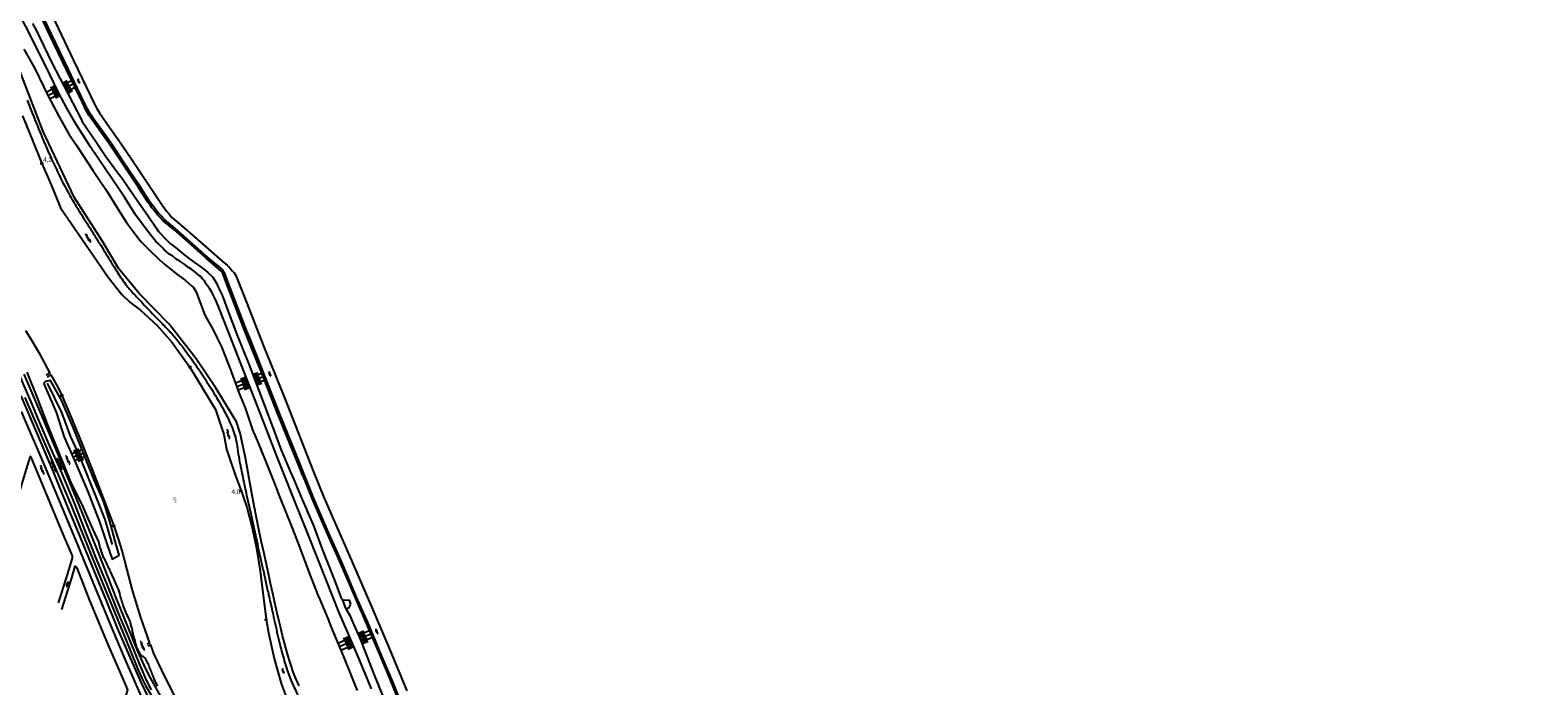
# Model space of a CAD drawing. Header units: millimetres. Extents: x 149344 to 154519, y 463794 to 476271.
# Tile 8 of 70: x 151672 to 152478, y 465621 to 465972. Entities that reach past the tile are written whole.
import ezdxf
from ezdxf.enums import TextEntityAlignment as Align

# ---------------------------------------------------------------- set-up
doc = ezdxf.new("R2010")
doc.units = ezdxf.units.MM
doc.header["$LTSCALE"] = 4
doc.layers.get('0').update_dxf_attribs({"color": 252, "linetype": 'CONTINUOUS'})
for name, color, linetype in [('Gebouw', 252, 'CONTINUOUS'), ('Kilometrering', 252, 'CONTINUOUS'), ('symbool talud', 252, 'CONTINUOUS'), ('symbool water', 252, 'CONTINUOUS'), ('Topografie', 252, 'CONTINUOUS'), ('Waternaam', 252, 'CONTINUOUS')]:
    doc.layers.add(name, color=color, linetype=linetype)
doc.styles.add('ISO', font='ISO')
doc.styles.add('rtw_iso', font='iso-rtw.shx')

# ---------------------------------------------------------------- blocks, each defined once
blk = doc.blocks.new('talud')
for p, q in [((0, 0.75), (0.5, 0.75)), ((0, 0.5), (1, 0.5)), ((0, 0.25), (0.5, 0.25)), ((0, 0), (1, 0)), ((0, -0.25), (0.5, -0.25)), ((0, -0.5), (1, -0.5)), ((0, -0.75), (0.5, -0.75))]:
    blk.add_line(p, q)
blk = doc.blocks.new('water4')
at = {"linetype": 'Continuous'}
for centre, start, end in [((-0.01, 0.75), 129.74464, 230.25536), ((-0.32, 1.12), 309.74464, 50.25536), ((-0.32, 0.37), 309.74464, 50.25536), ((0.32, 0.01), 129.74464, 230.25536), ((0, 0.38), 309.74464, 50.25536), ((-0.01, -0.74), 129.74464, 230.25536), ((-0.32, -0.37), 309.74464, 50.25536), ((-0.32, -1.12), 309.74464, 50.25536), ((0, -0.37), 309.74464, 50.25536)]:
    blk.add_arc(centre, 0.244, start, end, dxfattribs=at)
blk = doc.blocks.new('water6')
at = {"linetype": 'Continuous'}
for centre, start, end in [((0.16, 1.47), 129.74464, 230.25536), ((-0.47, 2.22), 309.74464, 50.25536), ((-0.47, 0.72), 309.74464, 50.25536), ((0.49, 0), 129.74464, 230.25536), ((-0.14, 0.75), 309.74464, 50.25536), ((0.16, -1.51), 129.74464, 230.25536), ((-0.47, -0.76), 309.74464, 50.25536), ((-0.47, -2.26), 309.74464, 50.25536), ((-0.14, -0.75), 309.74464, 50.25536)]:
    blk.add_arc(centre, 0.488, start, end, dxfattribs=at)
blk = doc.blocks.new('paal')
for radius in [0.45, 0.2]:
    blk.add_circle((0, 0), radius)
blk = doc.blocks.new('kilometerpaal')
for p, q in [((-0.44, 0.44), (0.44, -0.44)), ((-0.44, -0.44), (-0.44, 0.44)), ((0.44, 0.44), (-0.44, -0.44)), ((0.44, -0.44), (0.44, 0.44))]:
    blk.add_line(p, q)
at = {"style": 'rtw_iso'}
blk.add_attdef('KILOMETERPAAL', (0.59, 0.87), '', height=2.5, dxfattribs=at)

msp = doc.modelspace()

# ---------------------------------------------------------------- linework, layer by layer
at = {"layer": 'Gebouw'}
msp.add_lwpolyline([(151843.63, 465664.86), (151842.54, 465662.69), (151841.21, 465662.21), (151839.49, 465666.92), (151840.13, 465667.15), (151842.88, 465666.93), (151843.63, 465664.86)], dxfattribs=at)
at = {"layer": 'Topografie'}
for points in [[(152884.8, 465087.49, 0), (152892.81, 465082.89, 0.000005)], [(151670.66, 465934.39, 0.005933), (151673.52, 465927.01, 0.003389), (151678.79, 465914.17, 0.006062), (151682.27, 465906.11, 0.005541), (151686.29, 465897.37, 0.00816), (151690.32, 465889.22, 0.012747), (151693.11, 465884.12, 0.004444), (151696.79, 465877.91, 0.004381), (151700.63, 465871.67, 0.000895), (151703.37, 465867.34, -0.000663), (151707.07, 465861.49, -0.004403), (151712.94, 465851.98, 0.004601), (151718.57, 465842.87, 0.018228), (151723.26, 465836.01, 0.026541), (151726.89, 465831.61, 0.003025), (151729.13, 465829.2, 0.001222), (151734.72, 465823.27, 0.004311), (151742.79, 465814.91, -0.00693), (151747.78, 465809.69, -0.019978), (151751.41, 465805.45, -0.011283), (151757.36, 465797.56, -0.005109), (151762.59, 465790.13, -0.009463), (151765.3, 465786.04, -0.002649), (151767.96, 465781.79, -0.002504), (151770.73, 465777.27, -0.003716), (151772.97, 465773.51, -0.002971), (151775.71, 465768.76, -0.015863), (151777.58, 465765.22, -0.012132), (151779.77, 465760.46, -0.023372), (151781.44, 465756.01, -0.027471), (151782.47, 465752.09, -0.020901), (151783.36, 465746.63, 0.01986), (151784.28, 465740.87, 0.001033), (151784.81, 465738.25, 0.000296), (151786.7, 465729.1, 0.003543), (151787.04, 465727.48, 0.0013), (151788.03, 465723.09), (151790.18, 465713.28), (151792.59, 465702.35, 0.000122), (151793.04, 465700.31, 0.00002), (151795.85, 465687.55, 0.000033), (151797.32, 465680.89, 0.000086), (151797.88, 465678.34, 0.000244), (151798.11, 465677.3, 0.000037), (151799.64, 465670.4, 0.000135), (151799.76, 465669.87, 0.000008), (151801.72, 465661.06, 0.001017), (151802.61, 465657.12, 0.000347), (151805.24, 465645.58, 0.012468), (151807.18, 465637.95, 0.010458), (151809.92, 465628.96, 0.023502), (151812.07, 465623.31, 0.018107), (151815.46, 465616.22, 0.017757)], [(151740.45, 465620.92, -0.012379), (151739.49, 465622.87, -0.016456), (151738.07, 465626.24, 0.0095), (151735.68, 465632.12, 0.005648), (151734.84, 465634.03, 0.007844), (151734.2, 465635.39, 0.180973), (151732.94, 465636.56, -0.147936), (151731.34, 465637.89, -0.042858), (151729.88, 465640.56, -0.036364), (151728.67, 465643.94, -0.002297), (151727.69, 465647.55, -0.007764), (151727.42, 465648.62, -0.003242), (151726.93, 465650.75, 0.004402), (151726.57, 465652.31, 0.006191), (151726.36, 465653.15, 0.003239), (151725.93, 465654.73, 0.04909), (151724.68, 465657.94, -0.029256), (151722.38, 465663.23, -0.02807), (151720.47, 465669.5, 0.040526), (151719.04, 465673.82, 0.005674), (151717.58, 465677.16, 0.003528), (151715.12, 465682.49, 0.004119), (151713.95, 465684.94, -0.002225), (151711.76, 465689.47, -0.026752), (151710.95, 465691.43, -0.012634), (151709.57, 465695.68), (151708.92, 465698.2), (151704.67, 465707.43), (151700, 465718.44), (151694.4, 465729.42), (151687.68, 465746.06), (151681.57, 465761.1), (151676.26, 465775.14), (151670.71, 465788.82)]]:
    msp.add_lwpolyline(points, format="xyb", dxfattribs=at)
for points in [[(151790.78, 465724.03), (151787.39, 465743.11), (151784.59, 465756.34), (151782.55, 465762.26), (151771.33, 465780.73), (151761.12, 465796.04), (151746.52, 465814.64), (151730.5, 465831.02), (151719.61, 465844.08), (151710.81, 465859.12), (151695.89, 465882.4), (151679.16, 465917.66), (151664.98, 465954.75), (151660.24, 465971.13), (151652.1, 465991.33)], [(151854.69, 465619.44), (151848.33, 465635.05), (151842.5, 465648.81), (151837.32, 465660.73), (151830.58, 465677.78), (151820.83, 465702.07), (151811.18, 465726.43), (151809.52, 465730.6), (151804.95, 465742.09), (151795.4, 465766.57), (151787.08, 465788.04), (151780.11, 465805.77), (151773.16, 465823.43), (151771.94, 465826.47), (151770.71, 465829.11), (151769.37, 465831.65), (151768.1, 465833.67), (151766.64, 465835.68), (151765.57, 465837.65), (151764.21, 465839.04), (151763.63, 465839.81), (151762.82, 465840.38), (151761.61, 465841.44), (151760.2, 465842.71), (151758.64, 465843.72), (151756.88, 465844.91), (151755.02, 465846.49), (151752.3, 465848.2), (151750.24, 465849.53), (151748.53, 465850.99), (151747.3, 465851.66), (151745.96, 465852.77), (151744.2, 465854.08), (151743.07, 465855.45), (151740.92, 465857.46), (151739.51, 465858.8), (151738.78, 465859.59), (151734.89, 465864.61), (151728.69, 465873.09), (151722.64, 465882.47), (151712.94, 465896.85), (151704.36, 465909.64), (151701.67, 465913.92), (151697.32, 465920.84), (151691.96, 465930.1), (151687.67, 465938.15), (151682.74, 465948.09), (151673.84, 465966.08), (151665.81, 465981.7)], [(151869.89, 465613.84), (151866.65, 465622.09), (151860.38, 465637.03), (151852.95, 465654.65), (151846.84, 465668.56), (151839.29, 465686.41), (151831.24, 465704.43), (151823.86, 465721.35), (151818.92, 465733.88), (151816.3, 465740.53), (151805.84, 465766.43), (151795.93, 465791.34), (151789.47, 465807.65), (151788.07, 465810.77), (151778.31, 465836.35), (151776.14, 465842.21), (151775.68, 465842.81), (151775.23, 465843.55), (151766.97, 465850.57), (151749.66, 465865.96), (151744.1, 465870.52), (151742.45, 465872.26), (151740.92, 465873.89), (151739.45, 465875.78), (151738.16, 465877.45), (151737.33, 465878.59), (151736.14, 465880.21), (151730.87, 465888.29), (151722.21, 465901.16), (151716.24, 465910.26), (151713.23, 465914.54), (151706.75, 465923.59), (151704.55, 465926.93), (151702.92, 465929.72), (151701.07, 465933.5), (151692.6, 465951.07), (151683.77, 465969.64), (151677.03, 465983.39)], [(151684.22, 465979.27), (151695.49, 465955.62), (151706.86, 465931.78), (151708, 465929.86), (151709.42, 465927.59), (151714.61, 465920.08), (151719.29, 465913.34), (151726.22, 465903.14), (151738.05, 465885.5), (151742.98, 465878.04), (151745.34, 465874.88), (151746.7, 465873.29), (151747.89, 465871.82), (151756, 465864.76), (151776.17, 465847.16), (151777.68, 465846.15), (151778.95, 465844.74), (151780.36, 465843.05), (151781.39, 465841.93), (151782.26, 465840.61), (151782.84, 465839.11), (151782.97, 465838.72), (151787.7, 465826.62), (151797.17, 465802.36), (151803.09, 465788.02), (151809.65, 465771.54), (151818.66, 465748.73), (151823.85, 465735.61), (151829.43, 465721.5), (151835.19, 465708.51), (151844.16, 465688.1), (151854.94, 465662.97), (151863.73, 465642.43), (151873.63, 465618.42)], [(151673.52, 465975.4), (151675.45, 465971.72), (151683.93, 465954.32), (151690.28, 465942.06), (151699.7, 465923.77), (151700.03, 465922.86), (151706.66, 465913.26), (151712.83, 465904.31), (151719.23, 465895.53), (151721.3, 465892.82), (151727.78, 465883.32), (151735.5, 465872.15), (151739.6, 465866.05), (151740.99, 465864.14), (151744.8, 465859.97), (151747.17, 465857.68), (151750.07, 465855.51), (151755.33, 465851.1), (151760.19, 465847.59), (151764.24, 465844.69), (151767.21, 465842.26), (151769.93, 465839.73), (151771.86, 465836.52), (151773.05, 465834.03), (151774.89, 465830.07), (151778.16, 465821.24), (151783.07, 465808.15), (151789.16, 465793.19), (151794.53, 465779.02), (151801.07, 465761.62), (151804.55, 465752.46), (151806.57, 465747.13), (151811.71, 465734.99), (151813.06, 465731.84), (151817.22, 465722.07), (151823.88, 465706.32), (151828.48, 465694.25), (151834.73, 465678.04), (151838.46, 465668.52), (151839.49, 465666.92)], [(151668.95, 465961.68), (151674.74, 465951.25), (151681.68, 465936.87), (151687.75, 465925.49), (151692.77, 465916.6), (151696.83, 465910.43), (151705.89, 465896.52), (151713.08, 465885.97), (151719.21, 465876.24), (151723.87, 465868.88), (151729.61, 465861.09), (151731.66, 465858.66), (151736.22, 465853.97), (151740.89, 465849.45), (151744.24, 465846.55), (151750.78, 465841.33), (151755.08, 465838.14), (151758.43, 465835.26), (151759.57, 465834.15), (151760.18, 465833.2), (151761.01, 465831.76), (151761.78, 465829.96), (151763.98, 465824.23), (151765.69, 465819.29), (151770.06, 465811.49), (151772.39, 465806.71), (151774.53, 465802.37), (151779.18, 465790.63), (151784.08, 465777.51), (151787.25, 465769.81), (151791.22, 465758.11), (151794.15, 465751.1), (151799.74, 465737.34), (151803.25, 465728.41), (151805.46, 465722.8), (151811.79, 465706.85), (151815.88, 465696.3), (151821.98, 465680.19), (151826.32, 465669.17), (151827.09, 465667.32), (151831.71, 465656.24), (151833.11, 465652.89), (151839.54, 465637.21), (151845.58, 465622.55), (151847.14, 465618.66)], [(151737.2, 465618.93), (151734.51, 465624.16), (151730.99, 465632.47), (151725.86, 465644.88), (151719.18, 465660.96), (151713.16, 465676.17), (151707.65, 465689.36), (151705.67, 465694.31), (151701.9, 465703.72), (151696.16, 465718.51), (151689.38, 465734.66), (151682.22, 465750.64), (151676.15, 465764.75), (151673.35, 465771.73), (151666.8, 465786.92)], [(151681.44, 465783.03), (151689.09, 465767.35), (151693.86, 465754.36), (151698.51, 465744.3), (151703.97, 465730.56), (151708.13, 465720.37), (151712.2, 465710.15), (151715.72, 465697.83), (151716.06, 465696.63)], [(151735.45, 465615.32), (151731.77, 465622.79), (151728.3, 465630.72), (151724, 465640.61), (151719.18, 465651.53), (151712.9, 465667.06), (151705, 465686.14), (151702.17, 465693.09), (151698.11, 465703.06), (151692.04, 465717.6), (151684.82, 465735.65), (151675.94, 465756.69), (151667.48, 465776.18)], [(151669.44, 465775.42), (151677.26, 465757.2), (151686.18, 465736.46), (151694.27, 465717.54), (151702.43, 465697.17), (151703.85, 465693.68), (151710.42, 465677.47), (151717.56, 465660.25), (151725.19, 465641.52), (151730.09, 465629.43), (151731.92, 465625.24), (151734.01, 465621.36), (151737.56, 465615.16)], [(151667.5, 465767.8), (151680.01, 465738.71), (151690.11, 465714.61), (151698.5, 465694.34), (151699.41, 465692.13), (151708.2, 465670.83), (151715.8, 465652.3), (151722.91, 465635.3), (151731.45, 465615.81)], [(151687.46, 465665.54), (151691.84, 465679.47), (151694.79, 465688.93), (151694.94, 465689.71), (151695.01, 465690.23), (151694.98, 465690.56), (151694.97, 465690.58), (151690.01, 465702.32), (151680.9, 465724.11), (151672.77, 465743.38), (151672.52, 465743.71), (151672.27, 465743.7), (151671.44, 465741.17), (151664.04, 465716.96)], [(151689.14, 465662), (151694.57, 465678.82), (151696.33, 465685.04), (151696.63, 465685.02), (151696.95, 465684.77), (151697.21, 465684.22), (151704.1, 465666.79), (151714.43, 465642.01), (151720.06, 465628.97), (151724.27, 465619), (151721.44, 465609.7), (151718.61, 465599.66)], [(151841.21, 465662.21), (151843.19, 465658.7), (151845.28, 465653.66), (151848.36, 465646.91), (151851.4, 465639.38), (151855.74, 465628.21), (151860.62, 465615.99), (151865.77, 465603.02), (151868.68, 465596.07), (151872.08, 465587.57), (151874.55, 465581.48), (151875.7, 465578.29), (151877.37, 465573.35), (151879.29, 465567.59), (151880.87, 465564.32), (151882.62, 465561.46), (151885.02, 465558.63), (151886.47, 465557.72), (151888.46, 465556.68), (151889.3, 465556.53), (151898.79, 465553.38), (151909.87, 465550.13), (151916.7, 465548.18), (151919.06, 465547.63)]]:
    msp.add_lwpolyline(points, dxfattribs=at)
at = {"layer": 'Topografie', "flags": 128}
for points in [[(151818.01, 465733.52), (151815.39, 465740.16), (151804.93, 465766.07), (151795.02, 465790.98), (151788.57, 465807.27), (151787.17, 465810.39), (151777.39, 465836.01), (151775.27, 465841.73), (151774.87, 465842.25), (151774.47, 465842.91), (151766.32, 465849.83), (151749.02, 465865.21), (151743.43, 465869.8), (151741.74, 465871.58), (151740.17, 465873.26), (151738.68, 465875.18), (151737.38, 465876.86), (151736.54, 465878.01), (151735.33, 465879.65), (151730.05, 465887.75), (151721.4, 465900.61), (151715.43, 465909.71), (151712.43, 465913.98), (151705.94, 465923.04), (151703.71, 465926.41), (151702.06, 465929.25), (151700.19, 465933.08), (151691.71, 465950.65), (151682.89, 465969.21), (151676.14, 465982.97)], [(151668.12, 465925.99), (151674.04, 465911.49), (151678.6, 465900.4), (151683.57, 465889), (151688.59, 465876.83), (151713.93, 465839.72), (151721.29, 465830.41), (151725.58, 465826.29), (151731.22, 465822.05), (151740.21, 465813.8), (151748.16, 465804.72), (151757.74, 465791.56), (151771.38, 465768.98), (151775.88, 465755.47), (151777.19, 465747.74), (151778.79, 465742.96), (151781.86, 465734.03), (151785.07, 465725.38), (151786.09, 465722.41), (151788.06, 465716.7), (151791.15, 465704.84), (151793.23, 465694.63), (151795.33, 465682.46), (151798.38, 465656.53), (151799.69, 465649.47), (151802.76, 465635.65), (151806.57, 465622.42), (151810.29, 465612.3)], [(151669.86, 465811.21), (151673.32, 465805.45), (151676.9, 465799.37), (151682.78, 465788.32), (151680.89, 465787.31)], [(151668.91, 465787.85), (151677.87, 465767.01), (151688.34, 465742), (151697.82, 465719.22), (151707.61, 465694.99), (151709.19, 465691.08), (151718.18, 465668.12), (151729.6, 465639.61), (151733.03, 465632.09), (151735.59, 465626.98), (151743.76, 465612.29), (151763.15, 465584.08), (151773.88, 465570.86), (151793.29, 465547.31), (151802.13, 465538.21), (151805.8, 465534.96), (151825.08, 465518.57), (151841.22, 465507.07), (151845.36, 465504.7), (151849.9, 465502.4), (151854.69, 465500.3), (151880.87, 465489.54), (151890.94, 465485.32)], [(151681.3, 465786.38), (151683.32, 465787.39), (151687.01, 465780.82), (151689.2, 465776.37), (151693.47, 465766.43), (151698.5, 465754.24), (151704.77, 465738.66), (151717, 465706.64), (151719.45, 465699.13), (151721.27, 465693.59), (151724, 465683.08), (151726.9, 465672.25), (151731.08, 465658.15), (151736.18, 465643.98), (151734.78, 465643.41)], [(151818.04, 465733.45), (151822.99, 465720.9), (151830.38, 465703.96), (151838.43, 465685.94), (151845.98, 465668.1), (151852.09, 465654.19), (151859.51, 465636.57), (151865.78, 465621.65), (151869.02, 465613.39), (151875.12, 465599.61), (151881.54, 465585.32), (151886.31, 465574.87)], [(151816.08, 465621.05), (151815.18, 465623.05), (151814.3, 465625.11), (151813.44, 465627.26), (151812.59, 465629.54), (151811.74, 465631.99), (151810.88, 465634.64), (151810.02, 465637.52), (151809.13, 465640.68), (151808.21, 465644.14), (151807.26, 465647.89), (151806.28, 465651.92), (151805.27, 465656.22), (151804.22, 465660.77), (151803.13, 465665.56), (151802.01, 465670.58), (151800.84, 465675.8), (151799.64, 465681.23), (151798.4, 465686.84), (151797.14, 465692.63), (151795.87, 465698.6), (151794.58, 465704.73), (151793.31, 465711.01), (151792.04, 465717.45), (151790.8, 465724.04)], [(151735.17, 465642.43), (151736.55, 465643.01), (151738.27, 465638.33), (151744.21, 465625.81), (151749.15, 465616.39), (151753.75, 465607.6), (151757.07, 465601.77), (151762.75, 465592.79), (151768.43, 465584.54), (151776.33, 465574.39), (151785.21, 465563.4), (151794.68, 465552.08), (151799.61, 465546.3), (151806.77, 465538.77), (151813.8, 465531.99), (151826.31, 465521.22), (151835.96, 465514.67), (151850.67, 465506.03), (151858.99, 465501.94), (151867.95, 465497.42), (151878.44, 465493.12), (151883.39, 465490.43), (151892.42, 465486.87), (151891.81, 465485.38)]]:
    msp.add_lwpolyline(points, dxfattribs=at)
at = {"layer": 'Topografie'}
msp.add_lwpolyline([(151717.77, 465698.54), (151715.42, 465707.16), (151711.6, 465719.48), (151706.57, 465731.28), (151700.89, 465745.61), (151695.09, 465759.8), (151688.97, 465773.86), (151683.22, 465784.37), (151680.41, 465783.92), (151679.64, 465782.68), (151686.17, 465767.52), (151690.56, 465754.15), (151696.16, 465741.23), (151703.01, 465725.42), (151709.33, 465708.75), (151713.35, 465697), (151716.15, 465688.81), (151719.84, 465690.94)], close=True, dxfattribs=at)

# ---------------------------------------------------------------- block references
at = {"layer": 'Kilometrering', "linetype": 'Continuous'}
msp.add_blockref('kilometerpaal', (151678.6, 465900.4), dxfattribs=at).add_auto_attribs({'KILOMETERPAAL': '4,2'})
ref = msp.add_blockref('kilometerpaal', (151785.07, 465725.38), dxfattribs=at)
ref.add_attrib('KILOMETERPAAL', '4,0', (151779.88, 465723.7), dxfattribs={"layer": '0', "height": 2.5, "style": 'rtw_iso'})
at = {"layer": 'symbool talud', "yscale": 4}
for p, xscale, zscale, rotation in [((151687.18, 465939.54), 6.080067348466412, 6.080067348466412, 207.261667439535), ((151690.91, 465940.82), 5.773247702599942, 5.773247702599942, 27.30994307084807), ((151788.87, 465783.41), 6.518465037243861, 6.518465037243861, 201.1965723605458), ((151792.32, 465784.85), 5.779407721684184, 5.779407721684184, 20.74908181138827), ((151698.27, 465744.58), 3.385736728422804, 3.385736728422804, 203.6600262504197), ((151698.31, 465744.56), 2.68891421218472, 2.68891421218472, 23.41793873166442), ((151685.23, 465738.67), 1.543634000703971, 1.543634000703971, 203.2192426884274), ((151687.18, 465739.57), 2.670227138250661, 2.670227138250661, 24.12865185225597), ((151848.43, 465646.37), 7.437589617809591, 7.437589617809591, 23.31213194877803), ((151844.21, 465644.77), 7.26096306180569, 7.26096306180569, 202.9902138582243)]:
    msp.add_blockref('talud', p, dxfattribs=dict(at, xscale=xscale, zscale=zscale, rotation=rotation))
at = {"layer": 'symbool water'}
for name, p, rotation in [('water4', (151698.15, 465944.56), 205.7953989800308), ('water6', (151703.23, 465860.52), 213.0981010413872), ('water4', (151800.34, 465788.01), 201.3613521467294), ('water6', (151778.14, 465755.73), 193.6698782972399), ('water6', (151678.63, 465736.68), 200.7871516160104), ('water6', (151692.39, 465741.91), 203.9332424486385), ('water4', (151692.08, 465675.46), 162.5660045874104), ('water4', (151857.47, 465650.28), 202.9776916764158), ('water6', (151732.27, 465642.52), 202.6671238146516), ('water4', (151807.44, 465629.16), 200.3945779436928)]:
    msp.add_blockref(name, p, dxfattribs=dict(at, rotation=rotation))
at = {"layer": 'Topografie', "linetype": 'Continuous'}
for p in [(151757.74, 465791.56), (151689.2, 465776.37), (151717, 465706.64), (151798.38, 465656.53)]:
    msp.add_blockref('paal', p, dxfattribs=at)

# ---------------------------------------------------------------- texts
at = {"layer": 'Waternaam', "style": 'ISO', "oblique": 13.5}
msp.add_text('EEM', height=1.25, rotation=290.85591, dxfattribs=at).set_placement((151748.14, 465721.94), align=Align.BOTTOM_LEFT)

doc.saveas('drawing.dxf')
